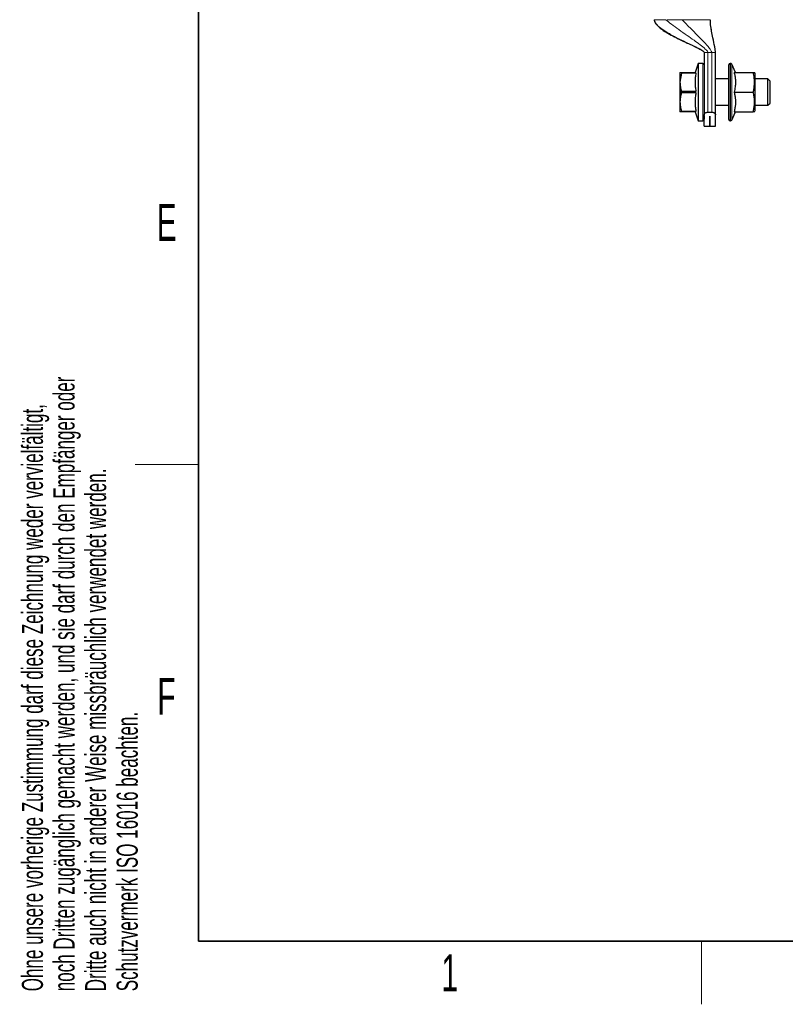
# Model space of a CAD drawing. Header units: millimetres. Extents: x 5 to 418, y 2 to 292.
# Tile 1 of 26: x 9 to 82, y 6 to 100. Entities that reach past the tile are written whole.
import ezdxf

# ---------------------------------------------------------------- set-up
doc = ezdxf.new("R2010")
doc.units = ezdxf.units.MM
doc.layers.add('SLD-0', color=7, linetype='Continuous')
doc.styles.add('SLDTEXTSTYLE0', font='TXT', dxfattribs={"width": 0.605})

msp = doc.modelspace()

# ---------------------------------------------------------------- linework, layer by layer
at = {"color": 7, "linetype": 'Continuous', "lineweight": 25}
for p, q in [((74.0134, 96.3807), (74.0134, 90.4639)), ((75.0884, 90.4639), (75.0884, 96.3807)), ((71.7134, 94.5057), (71.7134, 93.5682)), ((71.8559, 94.4282), (71.8559, 94.5057)), ((71.8559, 94.5057), (73.2321, 94.5057)), ((73.4384, 95.3557), (73.1477, 94.5057)), ((73.2321, 94.4282), (73.2321, 94.5057)), ((73.8772, 95.3557), (73.4384, 95.3557)), ((73.4384, 95.3557), (73.4384, 89.9057)), ((76.3384, 90.0307), (76.3384, 95.2307)), ((76.5088, 95.3557), (76.4634, 95.3557)), ((76.9848, 94.5057), (76.6221, 95.2835)), ((76.8495, 94.5057), (78.6724, 94.5057)), ((78.8384, 94.3807), (78.7883, 94.5061)), ((71.8559, 94.4282), (71.7134, 93.5682)), ((71.7134, 93.5682), (71.7134, 91.6932)), ((73.2321, 94.4282), (71.8559, 94.4282)), ((76.3384, 93.8807), (75.0884, 93.8807)), ((78.8384, 94.1462), (78.8384, 94.3807)), ((78.8384, 90.8807), (78.8384, 94.1462)), ((80.0551, 93.8807), (78.8384, 93.8807)), ((80.2634, 93.6724), (80.0551, 93.8807)), ((80.0551, 91.3807), (80.0551, 93.8807)), ((80.2634, 91.589), (80.2634, 93.6724)), ((71.8559, 92.7081), (73.2321, 92.7081)), ((71.8559, 92.5532), (71.8559, 92.7081)), ((73.2321, 92.5532), (73.2321, 92.7081)), ((76.8495, 92.6307), (78.6724, 92.6307)), ((71.7134, 91.6932), (71.7134, 90.7557)), ((73.2321, 92.5532), (71.8559, 92.5532)), ((71.8559, 90.7557), (71.7134, 90.7557)), ((71.8559, 90.8331), (73.2321, 90.8331)), ((71.8559, 90.8331), (71.8559, 90.7557)), ((73.2321, 90.7557), (71.8559, 90.7557)), ((73.1477, 90.7557), (73.4384, 89.9057)), ((73.2321, 90.7557), (73.2321, 90.8331)), ((74.3717, 90.7269), (74.7301, 90.7269)), ((75.0884, 91.3807), (76.3384, 91.3807)), ((76.6221, 89.9779), (76.9848, 90.7557)), ((76.8495, 90.7557), (78.6724, 90.7557)), ((78.7883, 90.7553), (78.8384, 90.8807)), ((78.8384, 91.3807), (80.0551, 91.3807)), ((80.0551, 91.3807), (80.2634, 91.589)), ((73.4384, 89.9057), (73.8772, 89.9057)), ((74.0134, 89.3807), (74.0134, 90.4639)), ((74.5497, 90.3464), (74.5522, 90.3464)), ((74.5497, 89.3807), (74.5497, 90.3464)), ((74.5522, 90.3464), (74.5522, 89.3807)), ((75.0884, 89.3807), (75.0884, 90.4639)), ((76.4634, 89.9057), (76.5088, 89.9057)), ((74.0134, 89.3807), (74.5497, 89.3807)), ((74.5522, 89.3807), (75.0884, 89.3807))]:
    msp.add_line(p, q, dxfattribs=at)
at = {"color": 7, "linetype": 'Continuous', "lineweight": 18}
for p, q in [((74.3717, 96.3807), (74.2551, 96.3807)), ((74.7301, 96.3807), (74.3717, 96.3807)), ((74.3717, 90.7269), (74.3717, 96.3807)), ((74.7301, 96.3807), (74.7301, 90.7269)), ((73.8772, 95.3557), (73.8772, 89.9057)), ((76.4634, 95.3557), (76.4634, 89.9057)), ((76.5088, 89.9057), (76.5088, 95.3557)), ((76.6221, 95.2835), (76.6221, 89.9779))]:
    msp.add_line(p, q, dxfattribs=at)
at = {"color": 7, "linetype": 'Continuous', "lineweight": 25}
for centre, radius, start, end in [((73.8772, 95.2194), 0.1363, 0, 90), ((76.4634, 95.2307), 0.125, 90, 180), ((76.5088, 95.2307), 0.125, 25, 90), ((73.8772, 90.0419), 0.1363, 270, 0), ((76.4634, 90.0307), 0.125, 180, 270), ((76.5088, 90.0307), 0.125, 270, 335)]:
    msp.add_arc(centre, radius, start, end, dxfattribs=at)
for points, knots in [([(69.2634, 99.5057), (69.2686, 99.4552), (69.2791, 99.3519), (69.3761, 99.1535), (69.6398, 98.839), (70.1118, 98.4899), (70.7156, 98.1277), (71.2658, 97.8391), (71.7542, 97.5984), (72.192, 97.3899), (72.776, 97.1162), (73.3474, 96.8488), (73.7881, 96.608), (73.9518, 96.4857), (73.9982, 96.4285), (74.0114, 96.4003), (74.0128, 96.3869), (74.0134, 96.3807)], [0, 0, 0, 0, 0.0259785, 0.0531314, 0.1121615, 0.2360052, 0.3533582, 0.4753723, 0.5560603, 0.6340577, 0.7253257, 0.8885671, 0.9590988, 0.9841241, 0.9931269, 0.996779, 1, 1, 1, 1]), ([(75.0884, 96.3807), (75.0823, 96.454), (75.0671, 96.6374), (74.9758, 97.1047), (74.852, 97.7077), (74.7185, 98.4016), (74.6191, 98.9744), (74.5979, 99.3406), (74.5884, 99.5057)], [0, 0, 0, 0, 0.0695983, 0.1741814, 0.4503062, 0.6528621, 0.8434952, 1, 1, 1, 1]), ([(71.7134, 94.5057), (71.7152, 94.5057), (71.7189, 94.5057), (71.7485, 94.5057), (71.793, 94.5057), (71.8349, 94.5057), (71.8559, 94.5057)], [0, 0, 0, 0, 0.2469561, 0.4952833, 0.7471831, 1, 1, 1, 1]), ([(76.8495, 94.5057), (76.8638, 94.4504), (76.9068, 94.2841), (76.9597, 94.0021), (76.9851, 93.7155), (76.9853, 93.4835), (76.9753, 93.3076), (76.9523, 93.1061), (76.9127, 92.8797), (76.8706, 92.7138), (76.8495, 92.6307)], [0, 0, 0, 0, 0.0897412, 0.2700565, 0.4520336, 0.544453, 0.6375578, 0.7308835, 0.8652301, 1, 1, 1, 1]), ([(78.6724, 92.6307), (78.6866, 92.6952), (78.7293, 92.8891), (78.768, 93.1508), (78.787, 93.4157), (78.79, 93.6172), (78.7813, 93.8207), (78.7611, 94.0242), (78.7271, 94.2532), (78.6925, 94.4131), (78.6724, 94.5057)], [0, 0, 0, 0, 0.1043416, 0.3134641, 0.4185227, 0.5258402, 0.6334232, 0.7417563, 0.8503081, 1, 1, 1, 1]), ([(78.6724, 94.5057), (78.6998, 94.5057), (78.7409, 94.5057), (78.7724, 94.5057), (78.7866, 94.5057), (78.7871, 94.5057), (78.7873, 94.5057)], [0, 0, 0, 0, 0.4176256, 0.6269556, 0.837075, 1, 1, 1, 1]), ([(71.7134, 93.5682), (71.7204, 93.4242), (71.7346, 93.1334), (71.8152, 92.8508), (71.8559, 92.7081)], [0, 0, 0, 0, 0.4952208, 1, 1, 1, 1]), ([(73.2321, 94.4282), (73.209, 94.2879), (73.1626, 94.006), (73.1403, 93.5761), (73.1588, 93.2151), (73.1943, 92.9253), (73.2195, 92.7806), (73.2321, 92.7081)], [0, 0, 0, 0, 0.2460708, 0.4942578, 0.7459169, 0.8727596, 1, 1, 1, 1]), ([(76.8495, 92.6307), (76.867, 92.5624), (76.9108, 92.3916), (76.9512, 92.1662), (76.9747, 91.9564), (76.9844, 91.7969), (76.9857, 91.6359), (76.9782, 91.4735), (76.9623, 91.3111), (76.9363, 91.1368), (76.8998, 90.9513), (76.8663, 90.8209), (76.8495, 90.7557)], [0, 0, 0, 0, 0.1108122, 0.2772101, 0.3608565, 0.444657, 0.5301525, 0.6158318, 0.7020388, 0.7884053, 0.8941091, 1, 1, 1, 1]), ([(78.6724, 90.7557), (78.6847, 90.8113), (78.7103, 90.9264), (78.7415, 91.1021), (78.7663, 91.2828), (78.7826, 91.4648), (78.7898, 91.6487), (78.7872, 91.8342), (78.7749, 92.021), (78.753, 92.2078), (78.7203, 92.4115), (78.6896, 92.5519), (78.6724, 92.6307)], [0, 0, 0, 0, 0.0899804, 0.1860887, 0.2823171, 0.3789798, 0.4758209, 0.5745607, 0.6735044, 0.7730079, 0.87267, 1, 1, 1, 1]), ([(71.8559, 92.5532), (71.8453, 92.5185), (71.8137, 92.4141), (71.77, 92.2375), (71.7325, 92.022), (71.7154, 91.8399), (71.7139, 91.7299), (71.7134, 91.6932)], [0, 0, 0, 0, 0.1237392, 0.3716472, 0.6214664, 0.873509, 1, 1, 1, 1]), ([(71.7134, 91.6932), (71.7204, 91.5492), (71.7346, 91.2584), (71.8152, 90.9758), (71.8559, 90.8331)], [0, 0, 0, 0, 0.4952208, 1, 1, 1, 1]), ([(73.2321, 92.5532), (73.2197, 92.4823), (73.1949, 92.3403), (73.1685, 92.1258), (73.1515, 91.9099), (73.1458, 91.6938), (73.1514, 91.478), (73.1682, 91.2627), (73.1947, 91.0475), (73.2196, 90.9046), (73.2321, 90.8331)], [0, 0, 0, 0, 0.1245488, 0.2492466, 0.3745041, 0.5, 0.6244574, 0.7491579, 0.874495, 1, 1, 1, 1]), ([(74.0134, 90.4639), (74.0195, 90.4986), (74.0314, 90.5669), (74.1155, 90.6518), (74.2227, 90.7065), (74.3106, 90.7256), (74.3611, 90.7267), (74.3717, 90.7269)], [0, 0, 0, 0, 0.2897266, 0.5701644, 0.7589, 0.9488943, 1, 1, 1, 1]), ([(74.7301, 90.7269), (74.7643, 90.7246), (74.8327, 90.72), (74.9248, 90.6858), (75.0045, 90.6345), (75.0667, 90.5625), (75.0875, 90.5021), (75.0883, 90.4681), (75.0884, 90.4639)], [0, 0, 0, 0, 0.1625415, 0.324504, 0.4998447, 0.7117953, 0.9647227, 1, 1, 1, 1]), ([(78.7873, 90.7557), (78.7877, 90.7557), (78.7893, 90.7557), (78.7807, 90.7557), (78.7612, 90.7557), (78.727, 90.7557), (78.6924, 90.7557), (78.6724, 90.7557)], [0, 0, 0, 0, 0.0517101, 0.2668692, 0.4835287, 0.7006256, 1, 1, 1, 1]), ([(74.0134, 90.4202), (74.0134, 90.3856), (74.0134, 90.2515), (74.0134, 90.1217), (74.0134, 90.0346), (74.0134, 90.0493), (74.0134, 90.0524)], [0, 0, 0, 0, 0.1325936, 0.5149966, 0.8973995, 1, 1, 1, 1])]:
    msp.add_open_spline(points, degree=3, knots=knots, dxfattribs=at)
at = {"color": 7, "linetype": 'Continuous', "lineweight": 18}
for points in [[(69.2687, 99.5057), (69.2933, 99.5057), (69.3425, 99.5057), (69.5763, 99.5057), (69.9088, 99.5057), (70.2102, 99.5057), (70.3609, 99.5057)], [(70.4931, 99.5057), (70.7169, 99.5057), (71.1646, 99.5057), (71.6721, 99.5057), (71.9259, 99.5057)], [(71.9259, 99.5057), (72.0932, 99.5057), (72.4278, 99.5057), (72.9119, 99.5057), (73.361, 99.5057), (73.7593, 99.5057), (74.093, 99.5057), (74.3482, 99.5057), (74.5243, 99.5057), (74.5635, 99.5057), (74.5832, 99.5057)], [(74.2551, 96.3807), (74.2211, 96.3807), (74.1533, 96.3807), (74.0759, 96.3807), (74.0234, 96.3807), (74.0167, 96.3807), (74.0134, 96.3807)], [(75.0884, 96.3807), (75.083, 96.3807), (75.0723, 96.3807), (74.9894, 96.3807), (74.8709, 96.3807), (74.777, 96.3807), (74.7301, 96.3807)]]:
    msp.add_open_spline(points, degree=3, dxfattribs=at)
for points, knots in [([(74.0134, 96.3807), (74.0124, 96.3885), (74.0102, 96.4058), (73.9923, 96.4377), (73.9319, 96.5067), (73.7905, 96.6058), (73.5628, 96.7397), (73.1345, 96.9626), (72.4907, 97.2711), (71.6206, 97.6905), (70.7136, 98.1585), (69.9631, 98.6333), (69.4228, 99.0723), (69.3164, 99.3714), (69.2687, 99.5057)], [0, 0, 0, 0, 0.0034633, 0.0076788, 0.0163022, 0.0458253, 0.0885627, 0.1428318, 0.2782157, 0.4361215, 0.6202175, 0.7917782, 0.9065179, 1, 1, 1, 1]), ([(74.3717, 96.3807), (74.3701, 96.3935), (74.3663, 96.4224), (74.3372, 96.4783), (74.2589, 96.5846), (74.0224, 96.8139), (73.6036, 97.1448), (73.0239, 97.567), (72.3453, 98.0418), (71.6233, 98.5463), (70.9282, 99.0359), (70.5357, 99.3609), (70.3609, 99.5057)], [0, 0, 0, 0, 0.0070991, 0.0161411, 0.0348424, 0.0819148, 0.2037604, 0.3426684, 0.4976105, 0.686255, 0.8602833, 1, 1, 1, 1]), ([(71.9259, 99.5057), (72.0562, 99.3661), (72.3474, 99.054), (72.818, 98.5844), (73.3247, 98.0762), (73.8009, 97.5907), (74.2036, 97.1583), (74.4941, 96.8174), (74.6567, 96.5847), (74.7209, 96.4496), (74.7273, 96.4013), (74.7301, 96.3807)], [0, 0, 0, 0, 0.1303521, 0.2913201, 0.4676123, 0.6426499, 0.7822057, 0.8962355, 0.9669328, 0.9859008, 1, 1, 1, 1]), ([(74.5832, 99.5057), (74.5834, 99.3689), (74.5839, 99.0631), (74.6553, 98.5966), (74.7485, 98.0881), (74.8538, 97.6001), (74.9506, 97.1647), (75.0248, 96.8213), (75.0682, 96.5867), (75.0858, 96.4502), (75.0877, 96.4014), (75.0884, 96.3807)], [0, 0, 0, 0, 0.1318723, 0.2947166, 0.4721293, 0.6472961, 0.7861969, 0.8989828, 0.9682171, 0.9865443, 1, 1, 1, 1])]:
    msp.add_open_spline(points, degree=3, knots=knots, dxfattribs=at)
at = {"layer": 'SLD-0', "lineweight": 35}
for p, q in [((26, 282.5), (26, 12)), ((26, 12), (408, 12))]:
    msp.add_line(p, q, dxfattribs=at)
at = {"layer": 'SLD-0', "lineweight": 18}
for p, q in [((20, 57.25), (26, 57.25)), ((73.75, 6), (73.75, 12))]:
    msp.add_line(p, q, dxfattribs=at)

# ---------------------------------------------------------------- texts
at = {"layer": 'SLD-0', "char_height": 2, "attachment_point": 1, "rotation": 90, "style": 'SLDTEXTSTYLE0'}
for s, insert in [('noch Dritten zugänglich gemacht werden, und sie darf durch den Empfänger oder', (12.2299, 7.2381)), ('Ohne unsere vorherige Zustimmung darf diese Zeichnung weder vervielfältigt,', (9.2299, 7.2381)), ('Dritte auch nicht in anderer Weise missbräuchlich verwendet werden.', (15.2299, 7.2381)), ('Schutzvermerk ISO 16016 beachten.', (18.2299, 7.2381))]:
    msp.add_mtext(s, dxfattribs=dict(at, insert=insert))
at = {"layer": 'SLD-0', "char_height": 3.5, "attachment_point": 2, "style": 'SLDTEXTSTYLE0'}
for s, insert in [('E', (22.9816, 82.0011)), ('F', (22.9536, 37.0011)), ('1', (49.8527, 10.743))]:
    msp.add_mtext(s, dxfattribs=dict(at, insert=insert))

doc.saveas('drawing.dxf')
